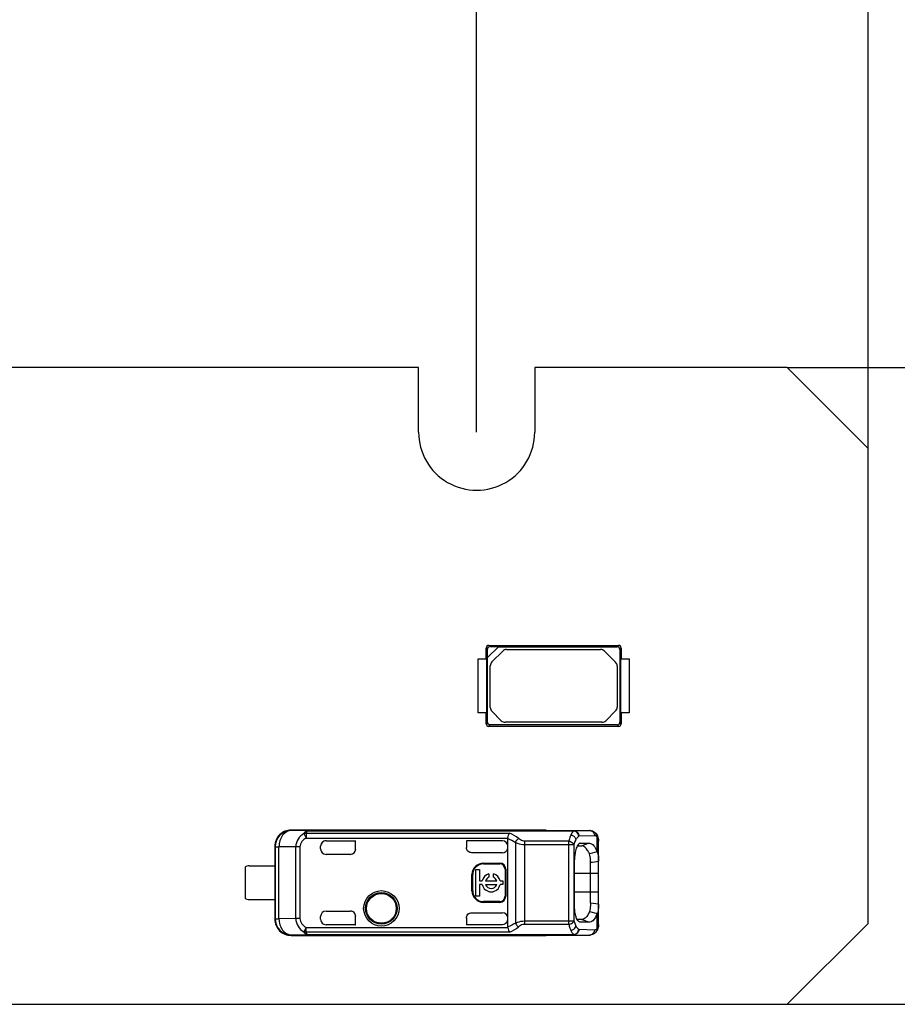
# Model space of a CAD drawing. Header units: millimetres. Extents: x 0 to 210, y 0 to 297.
# Tile 15 of 59: x 132.13 to 136.78, y 146.68 to 151.9. Entities that reach past the tile are written whole.
import ezdxf
from ezdxf.enums import TextEntityAlignment as Align

# ---------------------------------------------------------------- set-up
doc = ezdxf.new("R2010")
doc.units = ezdxf.units.MM
doc.header["$LTSCALE"] = 19.36
doc.layers.get('0').update_dxf_attribs({"linetype": 'CONTINUOUS'})
doc.layers.add('Z_DIM_2D', color=7, linetype='CONTINUOUS')
doc.styles.add('TEXTSTYLE_3', font='helveticaneueltw1g-ltcn.otf')
doc.dimstyles.new('DIMSTYLE_3', dxfattribs={"dimtxt": 2.1, "dimasz": 3.5, "dimexe": 1.5, "dimexo": 0, "dimgap": 0.525, "dimtad": 1, "dimdec": 3, "dimlfac": 7, "dimdsep": 46, "dimtxsty": 'TEXTSTYLE_3', "dimcen": 0.09, "dimclrt": 5, "dimadec": 0, "dimazin": 0, "dimtp": 0.8, "dimtm": 0.8, "dimtfac": 1, "dimtdec": 3, "dimtofl": 0, "dimtmove": 0, "dimatfit": 3, "dimfxl": 0, "dimtolj": 1, "dimarcsym": 0})
doc.dimstyles.new('DIMSTYLE_4', dxfattribs={"dimtxt": 2.1, "dimasz": 3.5, "dimexe": 1.5, "dimexo": 0, "dimgap": 0.525, "dimtad": 1, "dimdec": 3, "dimlfac": 7, "dimdsep": 46, "dimtxsty": 'TEXTSTYLE_3', "dimcen": 0.09, "dimclrt": 5, "dimadec": 0, "dimazin": 0, "dimtp": 0.2, "dimtm": 0.2, "dimtfac": 1, "dimtdec": 3, "dimtofl": 0, "dimtmove": 0, "dimatfit": 3, "dimfxl": 0, "dimtolj": 1, "dimarcsym": 0})

# ---------------------------------------------------------------- blocks, each defined once
blk = doc.blocks.new('*D5')
at = {"layer": 'Z_DIM_2D', "color": 2, "linetype": 'Continuous'}
for p, q in [((58.8354, 149.7133), (58.8354, 161.6883)), ((134.5497, 149.7133), (134.5497, 161.6883)), ((58.8354, 160.1883), (96.6926, 160.1883)), ((134.5497, 160.1883), (96.6926, 160.1883))]:
    blk.add_line(p, q, dxfattribs=at)
at = {"layer": 'Z_DIM_2D', "color": 5, "linetype": 'Continuous', "style": 'TEXTSTYLE_3'}
blk.add_text('530', height=2.1, dxfattribs=at).set_placement((96.6926, 160.7133), align=Align.CENTER)
blk = doc.blocks.new('_NONE')
blk = doc.blocks.new('*D6')
at = {"layer": 'Z_DIM_2D', "color": 2, "linetype": 'Continuous'}
for p, q in [((56.764, 149.6276), (56.764, 165.3993)), ((136.6211, 149.6276), (136.6211, 165.3993)), ((56.764, 163.8993), (96.6926, 163.8993)), ((136.6211, 163.8993), (96.6926, 163.8993))]:
    blk.add_line(p, q, dxfattribs=at)
at = {"layer": 'Z_DIM_2D', "color": 5, "linetype": 'Continuous', "style": 'TEXTSTYLE_3'}
blk.add_text('559', height=2.1, dxfattribs=at).set_placement((96.6926, 164.4243), align=Align.CENTER)
blk = doc.blocks.new('*D7')
at = {"layer": 'Z_DIM_2D', "color": 2, "linetype": 'Continuous'}
for p, q in [((140.9814, 148.3704), (140.9814, 156.2802)), ((136.1926, 150.0562), (142.4814, 150.0562)), ((140.9814, 150.0562), (140.9814, 148.3704)), ((140.9814, 146.6847), (140.9814, 148.3704)), ((136.1926, 146.6847), (142.4814, 146.6847))]:
    blk.add_line(p, q, dxfattribs=at)
at = {"layer": 'Z_DIM_2D', "color": 5, "linetype": 'Continuous', "style": 'TEXTSTYLE_3'}
blk.add_text('23.6', height=2.1, rotation=90, dxfattribs=at).set_placement((140.4564, 151.3436))

msp = doc.modelspace()

# ---------------------------------------------------------------- linework, layer by layer
at = {"color": 7, "linetype": 'Continuous'}
for p, q in [((134.24256, 150.05616), (116.9997, 150.05616)), ((134.24256, 149.7133), (134.24256, 150.05616)), ((136.19256, 150.05616), (134.85684, 150.05616)), ((134.85684, 150.05616), (134.85684, 149.7133)), ((136.19256, 150.05616), (136.62113, 149.62758)), ((136.62113, 147.1133), (136.62113, 149.62758)), ((134.60029, 148.57072), (134.60666, 148.56411)), ((134.60029, 148.5133), (134.60029, 148.57072)), ((134.60679, 148.51991), (134.60666, 148.56411)), ((134.60732, 148.52018), (134.66486, 148.57772)), ((134.61431, 148.58474), (135.30059, 148.58474)), ((134.62092, 148.57838), (134.61431, 148.58474)), ((134.62092, 148.57838), (134.66512, 148.57825)), ((134.6301, 148.49702), (134.68801, 148.55493)), ((134.66486, 148.57772), (135.29318, 148.57758)), ((134.70821, 148.5633), (135.20531, 148.5633)), ((135.22551, 148.55493), (135.28479, 148.49564)), ((135.30059, 148.58474), (135.29318, 148.57758)), ((135.30745, 148.56332), (135.31461, 148.57072)), ((135.30745, 148.56332), (135.30745, 148.17756)), ((135.31461, 148.57072), (135.31461, 148.5133)), ((134.55745, 148.5133), (134.60163, 148.5133)), ((134.55745, 148.22758), (134.55745, 148.5133)), ((134.60163, 148.5133), (134.60163, 148.22758)), ((134.60745, 148.17756), (134.60732, 148.52018)), ((135.31327, 148.5133), (135.35657, 148.5133)), ((135.31327, 148.22758), (135.31327, 148.5133)), ((135.35657, 148.5133), (135.35657, 148.22758)), ((134.62173, 148.25625), (134.62173, 148.47682)), ((135.29316, 148.47544), (135.29316, 148.25763)), ((134.6802, 148.18595), (134.6301, 148.23605)), ((135.28479, 148.23743), (135.23332, 148.18595)), ((134.60163, 148.22758), (134.55745, 148.22758)), ((134.60029, 148.17016), (134.60029, 148.22758)), ((135.35657, 148.22758), (135.31327, 148.22758)), ((135.31461, 148.22758), (135.31461, 148.17016)), ((134.60745, 148.17756), (134.60029, 148.17016)), ((134.61431, 148.15614), (134.62171, 148.1633)), ((135.30059, 148.15614), (134.61431, 148.15614)), ((135.29318, 148.1633), (134.62171, 148.1633)), ((135.21312, 148.17758), (134.7004, 148.17758)), ((135.29318, 148.1633), (135.30059, 148.15614)), ((135.31461, 148.17016), (135.30745, 148.17756)), ((134.91684, 147.60687), (133.56763, 147.60687)), ((133.66509, 147.6035), (135.06343, 147.6035)), ((134.71446, 147.09433), (134.71446, 147.56227)), ((134.91781, 147.60549), (134.91684, 147.60549)), ((134.91684, 147.60549), (135.1465, 147.60549)), ((135.06344, 147.60275), (135.06344, 147.60334)), ((135.14686, 147.60549), (135.14718, 147.60549)), ((135.18239, 147.58903), (135.17914, 147.5923)), ((135.18706, 147.58283), (135.18239, 147.58903)), ((133.48113, 147.52116), (133.48113, 147.13544)), ((133.48351, 147.51878), (133.48351, 147.13781)), ((133.72399, 147.50687), (133.72399, 147.52194)), ((133.75256, 147.55044), (133.90933, 147.55044)), ((133.90933, 147.55044), (133.9097, 147.55051)), ((133.90933, 147.50687), (133.90933, 147.55044)), ((134.49579, 147.55044), (134.49541, 147.55051)), ((134.49541, 147.55051), (134.49579, 147.51419)), ((134.49579, 147.51419), (134.49541, 147.51547)), ((134.68589, 147.55044), (134.49579, 147.55044)), ((135.07917, 147.51734), (135.07658, 147.51081)), ((135.08185, 147.52278), (135.10573, 147.52299)), ((135.0992, 147.5374), (135.09565, 147.53667)), ((135.09923, 147.53723), (135.10561, 147.53728)), ((135.10561, 147.53728), (135.14608, 147.53762)), ((135.19541, 147.10766), (135.19541, 147.54891)), ((133.88112, 147.4783), (133.75256, 147.4783)), ((134.50379, 147.49527), (134.50416, 147.49489)), ((134.68589, 147.48689), (134.524, 147.48689)), ((135.18684, 147.49176), (135.14655, 147.48128)), ((135.18681, 147.49212), (135.18966, 147.48596)), ((133.32399, 147.41044), (133.32399, 147.24616)), ((133.34541, 147.41758), (133.48141, 147.41758)), ((134.54577, 147.39887), (134.5647, 147.39887)), ((134.54577, 147.25773), (134.54577, 147.39887)), ((134.5647, 147.39887), (134.5647, 147.33776)), ((134.58589, 147.43208), (134.67161, 147.43208)), ((134.58589, 147.4283), (134.67161, 147.4283)), ((134.70018, 147.39973), (134.70018, 147.25687)), ((134.70396, 147.39973), (134.70396, 147.25687)), ((135.06742, 147.20691), (135.06742, 147.44977)), ((135.15257, 147.3783), (135.15257, 147.43628)), ((134.52497, 147.28544), (134.52497, 147.37116)), ((134.52875, 147.28544), (134.52875, 147.37116)), ((134.61475, 147.37501), (134.61475, 147.35694)), ((134.6384, 147.35694), (134.6384, 147.37501)), ((135.15257, 147.22031), (135.15257, 147.3783)), ((134.5647, 147.33776), (134.57933, 147.33776)), ((134.57933, 147.31883), (134.5647, 147.31883)), ((134.5647, 147.31883), (134.5647, 147.25773)), ((134.59707, 147.33776), (134.65608, 147.33776)), ((134.59707, 147.31883), (134.65608, 147.31883)), ((134.67383, 147.33776), (134.68863, 147.33776)), ((134.68863, 147.31883), (134.67383, 147.31883)), ((134.68863, 147.33776), (134.68863, 147.31883)), ((134.5647, 147.25773), (134.54577, 147.25773)), ((133.34541, 147.23901), (133.48141, 147.23901)), ((134.67161, 147.2283), (134.58589, 147.2283)), ((134.67161, 147.22452), (134.58589, 147.22452)), ((135.19541, 147.21427), (135.15257, 147.22031)), ((133.72399, 147.13466), (133.72399, 147.14973)), ((133.75256, 147.1783), (133.88112, 147.1783)), ((133.90933, 147.10616), (133.90933, 147.14973)), ((134.49579, 147.14186), (134.49541, 147.14112)), ((134.49579, 147.14186), (134.49579, 147.10616)), ((134.50416, 147.16171), (134.50379, 147.16133)), ((134.524, 147.16971), (134.68589, 147.16971)), ((135.07883, 147.13975), (135.07606, 147.1469)), ((135.14654, 147.17524), (135.18683, 147.16473)), ((133.9097, 147.10608), (133.75256, 147.10608)), ((133.90933, 147.10616), (133.9097, 147.10608)), ((134.49541, 147.10608), (134.49579, 147.10616)), ((134.68585, 147.10608), (134.49541, 147.10608)), ((135.10571, 147.13361), (135.08182, 147.13381)), ((135.09923, 147.11922), (135.09591, 147.11994)), ((135.10559, 147.11931), (135.09926, 147.11937)), ((135.14616, 147.11898), (135.10559, 147.11931)), ((135.19455, 147.09491), (135.19532, 147.10316)), ((135.19532, 147.10316), (135.19541, 147.10772)), ((136.62113, 147.1133), (136.19256, 146.68473)), ((133.56885, 147.0521), (133.56763, 147.04973)), ((133.56763, 147.04973), (134.91684, 147.04973)), ((133.66509, 147.0531), (135.06343, 147.0531)), ((134.91684, 147.05111), (135.1465, 147.05111)), ((134.91684, 147.05111), (134.91781, 147.0511)), ((135.06343, 147.0531), (135.06344, 147.05415)), ((135.1465, 147.05111), (135.14686, 147.0511)), ((135.17912, 147.06429), (135.17918, 147.06434)), ((57.19256, 146.68473), (136.19256, 146.68473))]:
    msp.add_line(p, q, dxfattribs=at)
at = {"color": 9, "linetype": 'Continuous'}
for p, q in [((133.56763, 147.60687), (133.56885, 147.6045)), ((133.66509, 147.6035), (133.56885, 147.6045)), ((133.63459, 147.58849), (133.64684, 147.5649)), ((133.64684, 147.5905), (134.72296, 147.5905)), ((133.64684, 147.5905), (133.64684, 147.5649)), ((133.64684, 147.5649), (134.71467, 147.5649)), ((133.66509, 147.6035), (133.6651, 147.60245)), ((133.6651, 147.60275), (135.06344, 147.60275)), ((135.1465, 147.60549), (135.06343, 147.6035)), ((135.17337, 147.57692), (135.09029, 147.57493)), ((135.18681, 147.49212), (135.18681, 147.57112)), ((133.48113, 147.52116), (133.48351, 147.51878)), ((133.48351, 147.51878), (133.50356, 147.51878)), ((133.59244, 147.51786), (133.50356, 147.51878)), ((133.50356, 147.13781), (133.50356, 147.51878)), ((133.61432, 147.51786), (133.59244, 147.51786)), ((133.59244, 147.13874), (133.59244, 147.51786)), ((133.61432, 147.51786), (133.61432, 147.13874)), ((133.9097, 147.50687), (133.90933, 147.50687)), ((134.68589, 147.55044), (134.68589, 147.55051)), ((134.75486, 147.5416), (134.75486, 147.115)), ((135.03769, 147.54849), (134.80342, 147.54849)), ((134.80342, 147.54849), (134.80342, 147.53054)), ((134.80342, 147.53054), (135.06454, 147.53053)), ((134.80342, 147.53054), (134.80342, 147.1081)), ((135.03769, 147.1081), (135.03769, 147.54849)), ((135.06454, 147.53053), (135.06454, 147.12606)), ((135.14608, 147.53762), (135.1057, 147.523)), ((134.58589, 147.4283), (134.58589, 147.43208)), ((134.67161, 147.4283), (134.67161, 147.43208)), ((134.70018, 147.39973), (134.70396, 147.39973)), ((134.52875, 147.37116), (134.52497, 147.37116)), ((135.06742, 147.3783), (135.19541, 147.3783)), ((134.52875, 147.28544), (134.52497, 147.28544)), ((134.70018, 147.25687), (134.70396, 147.25687)), ((135.19541, 147.2783), (135.06742, 147.2783)), ((134.58589, 147.22452), (134.58589, 147.2283)), ((134.67161, 147.2283), (134.67161, 147.22452)), ((133.59244, 147.13874), (133.50356, 147.13781)), ((133.61432, 147.13874), (133.59244, 147.13874)), ((133.9097, 147.14973), (133.90933, 147.14973)), ((135.18681, 147.08548), (135.18682, 147.16447)), ((133.48351, 147.13781), (133.48113, 147.13544)), ((133.48351, 147.13781), (133.50356, 147.13781)), ((133.64684, 147.0917), (133.63459, 147.0681)), ((133.64684, 147.0917), (134.71467, 147.0917)), ((133.64684, 147.0661), (133.64684, 147.09169)), ((133.75256, 147.10616), (133.75256, 147.10608)), ((134.68585, 147.10608), (134.68585, 147.10616)), ((134.80342, 147.12606), (135.06454, 147.12606)), ((134.80342, 147.1081), (135.03769, 147.1081)), ((135.10569, 147.1336), (135.14616, 147.11898)), ((133.56885, 147.0521), (133.66509, 147.0531)), ((134.72313, 147.0661), (133.64684, 147.0661)), ((133.66509, 147.0531), (133.6651, 147.05415)), ((133.6651, 147.05385), (135.06344, 147.05385)), ((135.06343, 147.0531), (135.1465, 147.05111)), ((135.09029, 147.08167), (135.17337, 147.07968))]:
    msp.add_line(p, q, dxfattribs=at)
at = {"color": 7, "linetype": 'Continuous'}
for points in [[(134.71446, 147.56227), (134.71447, 147.56272), (134.71449, 147.56317), (134.71452, 147.56361), (134.71456, 147.56405), (134.71461, 147.56448), (134.71467, 147.5649)], [(135.19541, 147.54888), (135.19536, 147.55219), (135.19471, 147.56053), (135.1932, 147.56841), (135.19068, 147.57587), (135.18706, 147.58283)], [(134.71467, 147.0917), (134.71461, 147.09212), (134.71456, 147.09255), (134.71452, 147.09299), (134.71449, 147.09343), (134.71447, 147.09388), (134.71446, 147.09433)], [(135.17913, 147.06429), (135.18171, 147.06683), (135.18653, 147.07294), (135.19026, 147.07976), (135.19291, 147.08712), (135.19455, 147.09491)]]:
    msp.add_lwpolyline(points, dxfattribs=at)
for radius in [0.09385, 0.08368, 0.0789]:
    msp.add_circle((134.04541, 147.19258), radius, dxfattribs=at)
for centre, radius, start, end in [((134.5497, 149.7133), 0.30714, 179.99998, 0.00089), ((134.70821, 148.53473), 0.02857, 90, 135), ((135.20531, 148.53473), 0.02857, 45, 90), ((134.65031, 148.47682), 0.02857, 135, 180), ((135.26459, 148.47544), 0.02857, 0, 45), ((134.65031, 148.25625), 0.02857, 180, 225), ((135.26459, 148.25763), 0.02857, 315, 0), ((134.7004, 148.20616), 0.02857, 225, 270), ((135.21312, 148.20616), 0.02857, 270, 315), ((133.56684, 147.52116), 0.08571, 89.47169, 179.99017), ((133.75256, 147.50687), 0.02857, 180, 270), ((134.68589, 147.52194), 0.02857, 0.00629, 89.99338), ((133.34541, 147.38187), 0.03571, 90, 126.8699), ((134.58589, 147.37116), 0.06092, 90, 180), ((134.58589, 147.37116), 0.05714, 90, 180), ((134.67161, 147.39973), 0.03235, 0, 90), ((134.67161, 147.39973), 0.02857, 0, 90), ((134.62658, 147.3283), 0.04819, 104.20419, 168.67274), ((134.62658, 147.3283), 0.03099, 112.43198, 162.21534), ((134.62658, 147.3283), 0.04819, 11.32726, 75.79581), ((134.62658, 147.3283), 0.03099, 17.78466, 67.56802), ((134.62658, 147.3283), 0.04819, 191.32726, 348.67274), ((134.62658, 147.3283), 0.03099, 197.78466, 342.21534), ((133.34541, 147.27473), 0.03571, 233.1301, 270), ((134.58589, 147.28544), 0.06092, 180, 270), ((134.58589, 147.28544), 0.05714, 180, 270), ((134.67161, 147.25687), 0.03235, 270, 360), ((134.67161, 147.25687), 0.02857, 270, 360), ((133.75256, 147.14973), 0.02857, 90, 180), ((135.13469, 147.19221), 0.05905, 331.98034, 338.75745), ((133.56684, 147.13542), 0.0857, 179.98962, 270.53303), ((134.68586, 147.13467), 0.0286, 333.04534, 359.97373)]:
    msp.add_arc(centre, radius, start, end, dxfattribs=at)
at = {"color": 9, "linetype": 'Continuous'}
for centre, radius, start, end in [((133.56923, 147.51877), 0.08572, 90.25086, 179.99281), ((134.65358, 147.41852), 0.18544, 50.69541, 68.02933), ((135.14642, 147.58017), 0.02532, 80.27704, 89.81885), ((133.56923, 147.13782), 0.08572, 180.00593, 269.76058), ((135.14642, 147.07643), 0.02532, 270.19274, 279.72714)]:
    msp.add_arc(centre, radius, start, end, dxfattribs=at)
at = {"color": 7, "linetype": 'Continuous'}
for centre, major_axis, ratio, start_param, end_param in [((134.62096, 148.56407), (-0.01013, 0.01013), 0.9969278, -0.7838597, 0.7838597), ((135.29314, 148.56328), (0.01013, 0.01013), 0.9969278, -0.7838597, 0.7838597), ((135.29314, 148.17761), (0.01013, -0.01013), 0.9969278, -0.7838597, 0.7838597), ((133.75256, 147.52194), (0, 0.02857), 0.9999939, 0, 1.5707963), ((133.75256, 147.52187), (0, -0.02857), 0.9999939, -3.1415927, -1.5707963), ((133.88075, 147.50687), (-0.02858, 0), 0.9998477, 1.5707963, 3.1415927), ((133.88112, 147.50687), (0.02858, 0), 0.9998477, -1.5707963, 0), ((134.68589, 147.51547), (0, 0.02858), 0.9998477, -3.1415927, -1.7298056), ((133.88075, 147.14973), (-0.02858, 0), 0.9998477, 3.1415925, 4.712389), ((133.88112, 147.14973), (0.02858, 0), 0.9998477, -0.0000002, 1.5707963), ((134.68589, 147.14113), (0, 0.02858), 0.9998477, -1.5707962, 0), ((133.75256, 147.13473), (0, 0.02857), 0.9999939, 1.5707963, 3.1415927)]:
    msp.add_ellipse(centre, major_axis=major_axis, ratio=ratio, start_param=start_param, end_param=end_param, dxfattribs=at)
for points, knots in [([(134.61431, 148.58474), (134.61075, 148.58468), (134.60337, 148.58167), (134.60035, 148.57429), (134.60029, 148.57072)], [0, 0, 0, 0, 0.5000876, 1, 1, 1, 1]), ([(135.31461, 148.57072), (135.31455, 148.57429), (135.31153, 148.58167), (135.30415, 148.58468), (135.30059, 148.58474)], [0, 0, 0, 0, 0.5000867, 1, 1, 1, 1]), ([(134.60029, 148.17016), (134.60035, 148.16659), (134.60337, 148.15921), (134.61075, 148.1562), (134.61431, 148.15614)], [0, 0, 0, 0, 0.5000867, 1, 1, 1, 1]), ([(134.62171, 148.1633), (134.61807, 148.1633), (134.6105, 148.16635), (134.60745, 148.17392), (134.60745, 148.17756)], [0, 0, 0, 0, 0.4999927, 1, 1, 1, 1]), ([(135.30059, 148.15614), (135.30415, 148.1562), (135.31153, 148.15922), (135.31455, 148.1666), (135.31461, 148.17016)], [0, 0, 0, 0, 0.5000871, 1, 1, 1, 1]), ([(133.6651, 147.60275), (133.65997, 147.60231), (133.64989, 147.60233), (133.64728, 147.59343), (133.64684, 147.5905)], [0, 0, 0, 0, 0.6339986, 1, 1, 1, 1]), ([(134.71467, 147.5649), (134.71548, 147.57004), (134.71772, 147.57871), (134.7207, 147.58744), (134.72296, 147.5905)], [0, 0, 0, 0, 0.5774248, 1, 1, 1, 1]), ([(135.06343, 147.6035), (135.07034, 147.60348), (135.08491, 147.59692), (135.09027, 147.58215), (135.09029, 147.57492)], [0, 0, 0, 0, 0.489058, 1, 1, 1, 1]), ([(135.14686, 147.60549), (135.14991, 147.60549), (135.16172, 147.60429), (135.17268, 147.59816), (135.17916, 147.59228)], [0, 0, 0, 0, 0.2584677, 1, 1, 1, 1]), ([(135.07658, 147.51081), (135.07507, 147.50657), (135.06932, 147.48672), (135.06753, 147.46591), (135.06734, 147.44977)], [0, 0, 0, 0, 0.2179581, 1, 1, 1, 1]), ([(135.09565, 147.53674), (135.09469, 147.53643), (135.09041, 147.53449), (135.08711, 147.53086), (135.08499, 147.52788)], [0, 0, 0, 0, 0.2150316, 1, 1, 1, 1]), ([(135.14651, 147.48146), (135.14376, 147.4876), (135.13544, 147.5047), (135.11884, 147.52311), (135.10573, 147.52299)], [0, 0, 0, 0, 0.3388874, 1, 1, 1, 1]), ([(135.1461, 147.53746), (135.14991, 147.53753), (135.16116, 147.53436), (135.17583, 147.51761), (135.18328, 147.50172), (135.18681, 147.49212)], [0, 0, 0, 0, 0.1784614, 0.5208407, 1, 1, 1, 1]), ([(135.15262, 147.43626), (135.15259, 147.44042), (135.15218, 147.45561), (135.15027, 147.47104), (135.14651, 147.48146)], [0, 0, 0, 0, 0.2727494, 1, 1, 1, 1]), ([(135.18966, 147.48596), (135.19086, 147.48293), (135.19499, 147.46865), (135.19541, 147.45365), (135.19541, 147.44211)], [0, 0, 0, 0, 0.2202368, 1, 1, 1, 1]), ([(135.07606, 147.1469), (135.07461, 147.15112), (135.06926, 147.1707), (135.0674, 147.19111), (135.06735, 147.20691)], [0, 0, 0, 0, 0.2202398, 1, 1, 1, 1]), ([(135.15257, 147.22031), (135.15251, 147.21616), (135.1519, 147.20098), (135.14991, 147.18568), (135.14652, 147.17515)], [0, 0, 0, 0, 0.2726943, 1, 1, 1, 1]), ([(135.19541, 147.21449), (135.19541, 147.21041), (135.1951, 147.19575), (135.19358, 147.18073), (135.18973, 147.17081)], [0, 0, 0, 0, 0.2772794, 1, 1, 1, 1]), ([(135.14652, 147.17515), (135.1438, 147.16901), (135.1356, 147.1518), (135.11885, 147.13349), (135.10571, 147.13361)], [0, 0, 0, 0, 0.3381461, 1, 1, 1, 1]), ([(135.18682, 147.16447), (135.18436, 147.15778), (135.17645, 147.13958), (135.15985, 147.11911), (135.14619, 147.11909)], [0, 0, 0, 0, 0.3427337, 1, 1, 1, 1]), ([(134.71467, 147.09169), (134.71548, 147.08655), (134.71766, 147.07783), (134.72085, 147.06917), (134.72313, 147.0661)], [0, 0, 0, 0, 0.5767365, 1, 1, 1, 1]), ([(135.09591, 147.11993), (135.09495, 147.12025), (135.09068, 147.12222), (135.08732, 147.12576), (135.08513, 147.12869)], [0, 0, 0, 0, 0.2173236, 1, 1, 1, 1]), ([(133.64684, 147.0661), (133.64726, 147.06316), (133.64989, 147.05428), (133.65997, 147.05421), (133.6651, 147.05385)], [0, 0, 0, 0, 0.3658686, 1, 1, 1, 1]), ([(135.09029, 147.08167), (135.09027, 147.07445), (135.08491, 147.05967), (135.07034, 147.05312), (135.06343, 147.0531)], [0, 0, 0, 0, 0.5109421, 1, 1, 1, 1]), ([(135.1792, 147.06435), (135.17272, 147.05846), (135.16174, 147.0523), (135.14992, 147.0511), (135.14686, 147.0511)], [0, 0, 0, 0, 0.7414846, 1, 1, 1, 1])]:
    msp.add_open_spline(points, degree=3, knots=knots, dxfattribs=at)
at = {"color": 9, "linetype": 'Continuous'}
for points, knots in [([(133.56919, 147.60449), (133.56056, 147.60443), (133.54231, 147.59929), (133.51273, 147.57212), (133.50365, 147.53993), (133.50356, 147.51878)], [0, 0, 0, 0, 0.2203246, 0.46054, 1, 1, 1, 1]), ([(133.63459, 147.58849), (133.62249, 147.58117), (133.60083, 147.56094), (133.59261, 147.53207), (133.59244, 147.51786)], [0, 0, 0, 0, 0.4989541, 1, 1, 1, 1]), ([(133.64684, 147.5649), (133.63826, 147.55992), (133.62174, 147.54782), (133.61463, 147.5277), (133.61432, 147.51786)], [0, 0, 0, 0, 0.5019049, 1, 1, 1, 1]), ([(133.63459, 147.58849), (133.6368, 147.59279), (133.64495, 147.60274), (133.65799, 147.60348), (133.66509, 147.6035)], [0, 0, 0, 0, 0.4048245, 1, 1, 1, 1]), ([(134.80342, 147.54849), (134.80025, 147.54844), (134.78837, 147.55014), (134.77775, 147.55649), (134.77105, 147.56201)], [0, 0, 0, 0, 0.2675829, 1, 1, 1, 1]), ([(135.04821, 147.58063), (135.04718, 147.57834), (135.04289, 147.5679), (135.03975, 147.55702), (135.03769, 147.54849)], [0, 0, 0, 0, 0.2227897, 1, 1, 1, 1]), ([(135.06344, 147.60275), (135.06199, 147.60162), (135.05549, 147.59531), (135.05115, 147.58717), (135.04821, 147.58063)], [0, 0, 0, 0, 0.2038189, 1, 1, 1, 1]), ([(135.04821, 147.58063), (135.05141, 147.58009), (135.06319, 147.5764), (135.07318, 147.56569), (135.07506, 147.55679)], [0, 0, 0, 0, 0.2626065, 1, 1, 1, 1]), ([(135.09029, 147.57493), (135.08976, 147.58184), (135.08369, 147.5955), (135.07019, 147.6022), (135.06344, 147.60275)], [0, 0, 0, 0, 0.5056984, 1, 1, 1, 1]), ([(135.07506, 147.55679), (135.07404, 147.55492), (135.06979, 147.54649), (135.0666, 147.53755), (135.06454, 147.53053)], [0, 0, 0, 0, 0.2248768, 1, 1, 1, 1]), ([(135.09029, 147.57493), (135.08887, 147.57401), (135.08261, 147.56906), (135.07807, 147.56227), (135.07506, 147.55679)], [0, 0, 0, 0, 0.2119351, 1, 1, 1, 1]), ([(135.1507, 147.60512), (135.1569, 147.60406), (135.169, 147.59673), (135.17335, 147.58346), (135.17337, 147.57692)], [0, 0, 0, 0, 0.4902855, 1, 1, 1, 1]), ([(135.18681, 147.57112), (135.18578, 147.57206), (135.18194, 147.57515), (135.17692, 147.577), (135.17337, 147.57692)], [0, 0, 0, 0, 0.2820868, 1, 1, 1, 1]), ([(135.18681, 147.57113), (135.1883, 147.57006), (135.19424, 147.56421), (135.19541, 147.55523), (135.19541, 147.54891)], [0, 0, 0, 0, 0.224849, 1, 1, 1, 1]), ([(134.75486, 147.5416), (134.75839, 147.53996), (134.77387, 147.5338), (134.79064, 147.53052), (134.80342, 147.53054)], [0, 0, 0, 0, 0.2330261, 1, 1, 1, 1]), ([(135.03769, 147.54849), (135.04073, 147.54795), (135.05115, 147.54501), (135.06162, 147.53786), (135.06454, 147.53053)], [0, 0, 0, 0, 0.2811211, 1, 1, 1, 1]), ([(133.59244, 147.13874), (133.59262, 147.12453), (133.60082, 147.09566), (133.62249, 147.07544), (133.63459, 147.0681)], [0, 0, 0, 0, 0.5010367, 1, 1, 1, 1]), ([(133.61432, 147.13874), (133.6146, 147.1289), (133.62174, 147.10876), (133.63828, 147.09672), (133.64684, 147.0917)], [0, 0, 0, 0, 0.4980026, 1, 1, 1, 1]), ([(133.50356, 147.13781), (133.50365, 147.11668), (133.51364, 147.07637), (133.55136, 147.05226), (133.56885, 147.0521)], [0, 0, 0, 0, 0.5472377, 1, 1, 1, 1]), ([(134.75486, 147.115), (134.75839, 147.11663), (134.77387, 147.12279), (134.79064, 147.12605), (134.80342, 147.12606)], [0, 0, 0, 0, 0.2330147, 1, 1, 1, 1]), ([(134.75486, 147.115), (134.75765, 147.10889), (134.7628, 147.1015), (134.76941, 147.09577), (134.77105, 147.09458)], [0, 0, 0, 0, 0.7680232, 1, 1, 1, 1]), ([(134.80342, 147.1081), (134.80026, 147.10812), (134.7884, 147.10639), (134.77778, 147.10006), (134.77105, 147.09458)], [0, 0, 0, 0, 0.2673932, 1, 1, 1, 1]), ([(135.03769, 147.1081), (135.04068, 147.10863), (135.05109, 147.11163), (135.06161, 147.11869), (135.06454, 147.12606)], [0, 0, 0, 0, 0.2774089, 1, 1, 1, 1]), ([(135.03769, 147.1081), (135.03842, 147.10506), (135.04125, 147.09414), (135.04485, 147.08339), (135.04822, 147.07595)], [0, 0, 0, 0, 0.2767418, 1, 1, 1, 1]), ([(135.04822, 147.07595), (135.05141, 147.07649), (135.0632, 147.08019), (135.07318, 147.0909), (135.07506, 147.0998)], [0, 0, 0, 0, 0.262599, 1, 1, 1, 1]), ([(135.06454, 147.12606), (135.06527, 147.12356), (135.06813, 147.11457), (135.07178, 147.1058), (135.07506, 147.0998)], [0, 0, 0, 0, 0.2752634, 1, 1, 1, 1]), ([(135.07506, 147.0998), (135.07618, 147.09777), (135.08024, 147.091), (135.08557, 147.08472), (135.09029, 147.08167)], [0, 0, 0, 0, 0.2917931, 1, 1, 1, 1]), ([(135.19541, 147.10769), (135.19541, 147.10527), (135.19513, 147.09727), (135.19142, 147.08879), (135.18681, 147.08548)], [0, 0, 0, 0, 0.2988079, 1, 1, 1, 1]), ([(133.66509, 147.0531), (133.65798, 147.05312), (133.64491, 147.05383), (133.63681, 147.06382), (133.63459, 147.0681)], [0, 0, 0, 0, 0.5959678, 1, 1, 1, 1]), ([(135.04822, 147.07595), (135.04932, 147.0735), (135.05326, 147.06547), (135.05848, 147.05772), (135.06344, 147.05385)], [0, 0, 0, 0, 0.2998348, 1, 1, 1, 1]), ([(135.06344, 147.05385), (135.07019, 147.05439), (135.08369, 147.0611), (135.08977, 147.07476), (135.09029, 147.08167)], [0, 0, 0, 0, 0.494196, 1, 1, 1, 1]), ([(135.17337, 147.07968), (135.17335, 147.07314), (135.169, 147.05987), (135.1569, 147.05253), (135.1507, 147.05147)], [0, 0, 0, 0, 0.5097033, 1, 1, 1, 1]), ([(135.17337, 147.07968), (135.17691, 147.0796), (135.18194, 147.08145), (135.18577, 147.08454), (135.18681, 147.08548)], [0, 0, 0, 0, 0.7178495, 1, 1, 1, 1])]:
    msp.add_open_spline(points, degree=3, knots=knots, dxfattribs=at)
for points in [[(133.63459, 147.58849), (133.63845, 147.58999), (133.64271, 147.59066), (133.64684, 147.5905)], [(134.71446, 147.56227), (134.7286, 147.55689), (134.74233, 147.55006), (134.75486, 147.5416)], [(134.75486, 147.5416), (134.75847, 147.5495), (134.76403, 147.55691), (134.77105, 147.56202)], [(135.1868, 147.57113), (135.18759, 147.57859), (135.18471, 147.58724), (135.17916, 147.59228)], [(134.75486, 147.115), (134.74233, 147.10653), (134.7286, 147.09971), (134.71446, 147.09433)], [(134.72313, 147.0661), (134.74033, 147.07312), (134.75668, 147.0828), (134.77105, 147.09458)], [(133.64684, 147.0661), (133.64271, 147.06594), (133.63845, 147.0666), (133.63459, 147.0681)], [(135.17918, 147.06434), (135.18472, 147.06938), (135.18759, 147.07803), (135.18681, 147.08548)]]:
    msp.add_open_spline(points, degree=3, dxfattribs=at)
at = {"color": 7, "linetype": 'Continuous'}
for points in [[(134.50379, 147.49526), (134.49863, 147.50042), (134.49541, 147.50818), (134.49541, 147.51547)], [(135.08499, 147.52788), (135.08267, 147.52461), (135.08079, 147.52101), (135.07917, 147.51734)], [(134.524, 147.48689), (134.51671, 147.48689), (134.50894, 147.49011), (134.50379, 147.49526)], [(135.15257, 147.43628), (135.16686, 147.43823), (135.18117, 147.4401), (135.19541, 147.4424)], [(134.49541, 147.14112), (134.49541, 147.14841), (134.49863, 147.15618), (134.50379, 147.16133)], [(134.50379, 147.16133), (134.50894, 147.16649), (134.51671, 147.16971), (134.524, 147.16971)], [(135.08513, 147.12869), (135.08259, 147.13209), (135.08054, 147.13587), (135.07883, 147.13975)], [(134.71135, 147.12168), (134.70682, 147.1128), (134.69582, 147.10607), (134.68586, 147.10608)]]:
    msp.add_open_spline(points, degree=3, dxfattribs=at)

# ---------------------------------------------------------------- dimensions: what is measured, and where the dimension line sits
at = {"layer": 'Z_DIM_2D', "color": 2, "linetype": 'Continuous'}
dim = msp.add_linear_dim(base=(136.62113, 163.89928), p1=(56.76399, 149.62758), p2=(136.62113, 149.62758), dimstyle='DIMSTYLE_3', override={"dimblk1": 'NONE', "dimblk2": 'NONE', "dimsah": 1}, dxfattribs=at)
dim.commit()
dim.dimension.update_dxf_attribs({"geometry": '*D6', "text_midpoint": (96.69648, 163.89928), "dimtype": 160})
for base, p1, p2, angle, dimstyle, picture, middle in [((58.83542, 160.1883), (134.5497, 149.7133), (58.83542, 149.7133), 180, 'DIMSTYLE_3', '*D5', (96.69256, 160.1883)), ((140.98144, 146.68473), (136.19256, 150.05616), (136.19256, 146.68473), 270, 'DIMSTYLE_4', '*D7', (140.98144, 153.81974))]:
    dim = msp.add_linear_dim(base=base, p1=p1, p2=p2, angle=angle, dimstyle=dimstyle, override={"dimblk1": 'NONE', "dimblk2": 'NONE', "dimsah": 1}, dxfattribs=at)
    dim.commit()
    dim.dimension.update_dxf_attribs({"geometry": picture, "text_midpoint": middle, "dimtype": 160})

doc.saveas('drawing.dxf')
